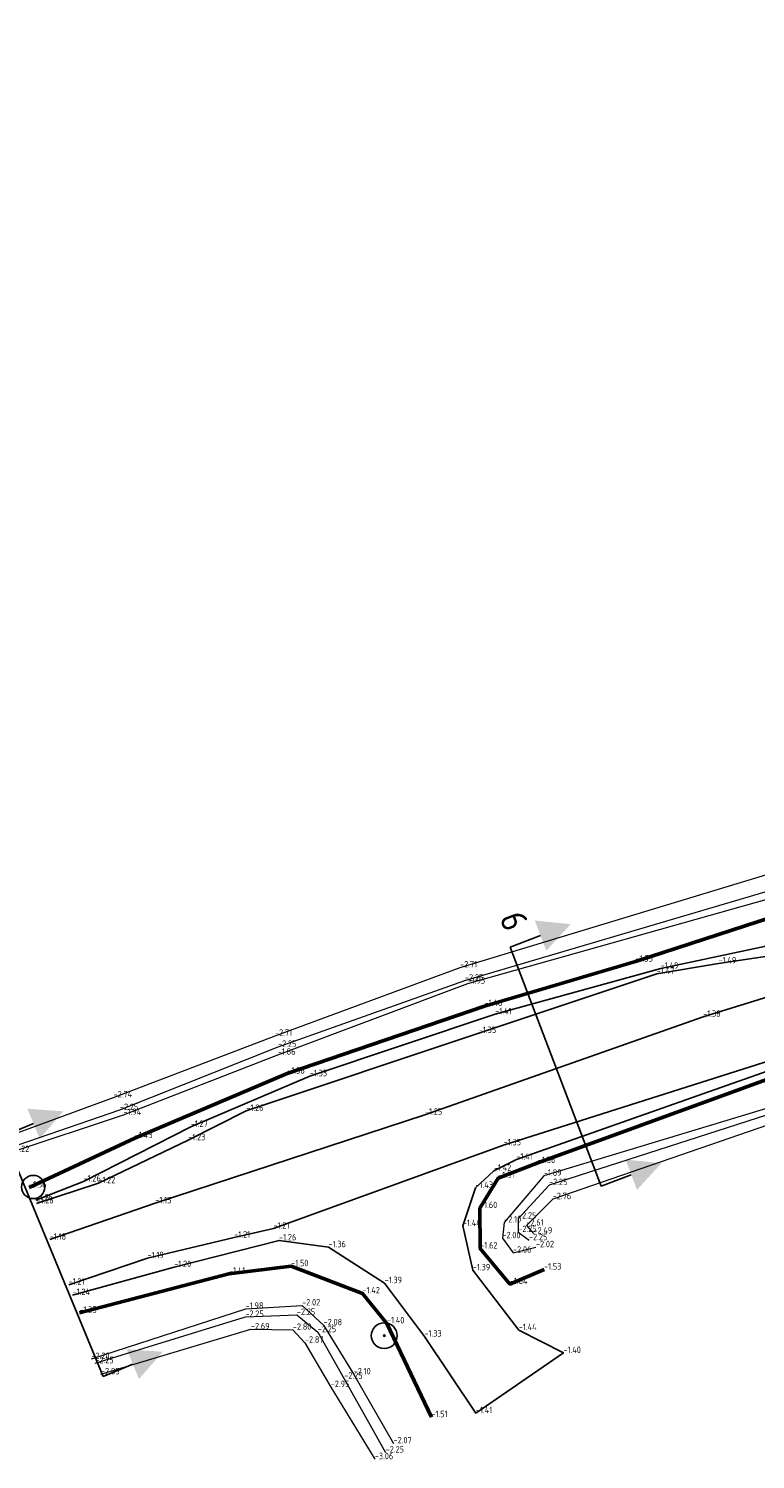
# Model space of a CAD drawing. Header units: metres. Extents: x 113356 to 113455, y 444419 to 444528.
# Tile 3 of 9: x 113397 to 113425, y 444419 to 444474. Entities that reach past the tile are written whole.
import ezdxf
from ezdxf.enums import TextEntityAlignment as Align

# ---------------------------------------------------------------- set-up
doc = ezdxf.new("R2010")
doc.units = ezdxf.units.M
doc.header["$LTSCALE"] = 0.25
doc.layers.get('0').update_dxf_attribs({"linetype": 'CONTINUOUS'})
for name, color, linetype, lineweight in [('B-WE-GR-BOOM-S', 90, 'CONTINUOUS', 25), ('B-WE-GW-GRONDWERKLIJN_KRUIN-G', 90, 'CONTINUOUS', 50), ('B-WE-GW-WATERGANG_BODEM-G', 40, 'CONTINUOUS', 18), ('B-WE-GW-WATERGANG_INSTEEK-G', 62, 'CONTINUOUS', 18), ('B-WE-WH-WATERLIJN-G', 150, 'CONTINUOUS', 18), ('X-XX-AL-HOOGTELABEL-T', 7, 'CONTINUOUS', 25)]:
    doc.layers.add(name, color=color, linetype=linetype, lineweight=lineweight)
for name, color, linetype in [('B-WE-GW-MAAIVELDLIJN-G', 9, 'CONTINUOUS'), ('B-WE-IE-MEUBILAIR_WEGMEUBILAIR_VERKEERSBORD-S', 200, 'CONTINUOUS'), ('B-WE-VH-KANTVERHARDING_ASFALTVERHARDING-G', 13, 'CONTINUOUS'), ('B-WE-VH-VERHARDING_HALFVERHARDING-G', 13, 'CONTINUOUS'), ('PROFIELEN', 7, 'CONTINUOUS'), ('PRONIVO', 7, 'CONTINUOUS')]:
    doc.layers.add(name, color=color, linetype=linetype)
doc.styles.add('ISO', font='isocp.shx')
doc.styles.get("Standard").update_dxf_attribs({"font": 'isocp.shx'})

# ---------------------------------------------------------------- blocks, each defined once
blk = doc.blocks.new('RONDJE', base_point=(5, 0))
blk.add_circle((5, 0), 0.45)
blk.add_point((5, 0))
blk = doc.blocks.new('RONDJEPUNT', base_point=(5, 0))
blk.add_point((5, 0))
blk.add_blockref('RONDJE', (5, 0))
blk = doc.blocks.new('PROFPIJLB')
at = {"layer": 'PRONIVO', "linetype": 'Continuous'}
blk.add_line((0, 1.25), (0, 0), dxfattribs=at)
blk.add_solid([(0.625, 1.25), (-0.625, 1.25), (0, 2.5)], dxfattribs=at)
at = {"linetype": 'Continuous', "style": 'ISO'}
blk.add_attdef('DWPNR', text='', height=0.9, dxfattribs=at).set_placement((-1.25, 0), align=Align.RIGHT)
blk = doc.blocks.new('PROFPIJLE')
at = {"layer": 'PRONIVO', "linetype": 'Continuous'}
blk.add_line((0, 1.25), (0, 0), dxfattribs=at)
blk.add_solid([(0.625, 1.25), (-0.625, 1.25), (0, 2.5)], dxfattribs=at)
blk = doc.blocks.new('SGR-BOOM_01')
at = {"ltscale": 0.1}
h = blk.add_hatch(color=256, dxfattribs=at)
edge = h.paths.add_edge_path()
edge.add_arc((0, 0), 0.15, 0, 360)
for radius in [2.5, 0.045]:
    blk.add_circle((0, 0), radius)
blk.add_circle((0, 0), 0.15, dxfattribs=at)

msp = doc.modelspace()

# ---------------------------------------------------------------- linework, layer by layer
at = {"layer": 'B-WE-GW-GRONDWERKLIJN_KRUIN-G'}
for points in [[(113396.671, 444429.583, -1.36), (113400.766, 444431.493, -1.427), (113406.665, 444433.991, -1.375), (113414.302, 444436.609, -1.46), (113420.141, 444438.328, -1.552), (113425.969, 444440.234, -1.676), (113432.647, 444442.13, -1.675), (113436.135, 444443.797, -1.722), (113439.28, 444446.734, -1.711), (113441.332, 444450.563, -1.757), (113442.023, 444454.233, -1.709), (113441.554, 444459.11, -1.554), (113437.362, 444468.94, -1.514), (113433.057, 444479.659, -1.448), (113432.311, 444481.66, -1.449), (113430.636, 444484.782, -1.429), (113427.726, 444489.758, -1.452), (113425.211, 444496.102, -1.331), (113422.49, 444502.921, -1.384), (113420.986, 444508.447, -1.346), (113418.941, 444513.788, -1.458), (113415.82, 444522.08, -1.436)], [(113437.613, 444497.219, -1.556), (113433.96, 444495.633, -1.421), (113433.608, 444494.209, -1.38), (113437.223, 444485.734, -1.478), (113441.172, 444473.673, -1.392), (113445.211, 444464.05, -1.481), (113446.889, 444460.657, -1.514), (113448.159, 444454.806, -1.577), (113448.273, 444451.451, -1.497), (113449.171, 444449.758, -1.648), (113450.454, 444446.706, -1.689), (113450.491, 444445.451, -1.671), (113448.728, 444444.704, -1.602), (113445.753, 444443.419, -1.619), (113442.605, 444441.015, -1.537), (113440.454, 444439.864, -1.536), (113433.362, 444436.758, -1.531), (113428.309, 444434.892, -1.528), (113416.363, 444430.532, -1.565), (113414.827, 444429.946, -1.51), (113414.123, 444428.785, -1.596), (113414.132, 444427.221, -1.615), (113415.279, 444425.846, -1.64), (113416.602, 444426.404, -1.528)], [(113398.616, 444424.729, -1.355), (113404.408, 444426.244, -1.409), (113406.815, 444426.535, -1.501), (113409.576, 444425.483, -1.415), (113410.523, 444424.321, -1.403), (113412.242, 444420.69, -1.512)]]:
    msp.add_polyline3d(points, dxfattribs=at)
at = {"layer": 'B-WE-GW-MAAIVELDLIJN-G'}
msp.add_polyline3d([(113417.794, 444523.035, -1.253), (113421.55, 444513.665, -1.213), (113426.599, 444501.902, -1.121), (113431.031, 444490.68, -1.173), (113436.161, 444479.229, -1.303), (113440.942, 444467.662, -1.359), (113444.422, 444458.576, -1.435), (113445.216, 444454.735, -1.48), (113445.053, 444451.03, -1.524), (113443.751, 444447.4, -1.546), (113440.901, 444443.655, -1.567), (113437.172, 444441.216, -1.511), (113432.343, 444439.16, -1.454), (113422.761, 444436.189, -1.381), (113411.993, 444432.401, -1.247), (113401.556, 444428.971, -1.145), (113397.472, 444427.564, -1.18)], dxfattribs=at)
at = {"layer": 'B-WE-GW-WATERGANG_BODEM-G'}
for points in [[(113395.763, 444431.531, -2.846), (113399.938, 444433.07, -2.741), (113406.189, 444435.458, -2.706), (113413.352, 444438.103, -2.714), (113425.653, 444441.826, -2.854), (113432.208, 444443.919, -2.688), (113435.103, 444445.275, -2.98), (113437.864, 444447.727, -2.883), (113439.659, 444450.716, -2.817), (113440.273, 444454.397, -2.885), (113439.337, 444458.177, -2.707), (113435.308, 444468.028, -2.674), (113430.81, 444478.652, -2.883), (113426.101, 444488.769, -2.848), (113420.403, 444501.792, -3.083), (113416.424, 444512.778, -3.057), (113413.306, 444520.603, -3.036)], [(113436.311, 444493.667, -2.65), (113439.161, 444486.577, -2.745), (113443.316, 444474.794, -2.637), (113447.25, 444465.769, -2.714), (113454.016, 444447.087, -2.707), (113452.443, 444442.224, -2.977), (113444.833, 444439.541, -2.686), (113439.508, 444436.606, -2.745), (113428.328, 444433.049, -2.606), (113416.939, 444429.129, -2.76), (113415.919, 444428.11, -2.61), (113416.193, 444427.798, -2.494)], [(113399.451, 444422.351, -2.846), (113405.257, 444424.094, -2.692), (113406.881, 444424.071, -2.802), (113407.347, 444423.573, -2.869), (113408.345, 444421.856, -2.95), (113410.051, 444419.061, -3.065)]]:
    msp.add_polyline3d(points, dxfattribs=at)
at = {"layer": 'B-WE-GW-WATERGANG_INSTEEK-G'}
for points in [[(113395.981, 444430.956, -2.222), (113400.324, 444432.393, -1.942), (113406.3, 444434.722, -1.864), (113413.649, 444437.476, -1.928), (113425.741, 444440.887, -2.021), (113432.493, 444443.123, -2.022), (113435.602, 444444.5, -2.028), (113438.641, 444447.259, -2.005), (113440.582, 444450.547, -2.146), (113441.079, 444454.452, -2.087), (113440.113, 444458.616, -2.012), (113436.064, 444468.42, -2.062), (113431.561, 444478.963, -2.046), (113426.683, 444489.152, -2.17), (113421.384, 444502.362, -1.922), (113417.327, 444513.244, -2.101), (113414.133, 444521.052, -2.149)], [(113437.796, 444494.495, -2.123), (113437.647, 444494.667, -2.131), (113436.145, 444494.696, -2.056), (113435.417, 444494.234, -1.957), (113438.613, 444486.143, -2.083), (113442.373, 444474.545, -1.845), (113445.982, 444465.068, -1.677), (113446.997, 444462.645, -1.671), (113452.746, 444446.712, -1.938), (113452.613, 444445.412, -1.805), (113452.229, 444443.84, -1.882), (113452.125, 444443.072, -2.022), (113444.4, 444440.232, -1.944), (113439.092, 444437.633, -1.957), (113428.278, 444433.567, -2.091), (113416.598, 444430.037, -1.894), (113415.059, 444428.228, -2.096), (113414.991, 444427.618, -1.997), (113415.404, 444427.059, -2.06), (113416.289, 444427.27, -2.02)], [(113399.083, 444422.944, -2.195), (113405.054, 444424.887, -1.978), (113407.239, 444425.015, -2.025), (113408.07, 444424.248, -2.08), (113409.234, 444422.347, -2.096), (113410.776, 444419.677, -2.067)]]:
    msp.add_polyline3d(points, dxfattribs=at)
at = {"layer": 'B-WE-VH-KANTVERHARDING_ASFALTVERHARDING-G'}
for points in [[(113419.198, 444523.396, -1.298), (113423.685, 444512.735, -1.245), (113425.185, 444509.408, -1.201), (113427.255, 444506.426, -1.21), (113431.121, 444497.422, -1.175), (113433.824, 444490.903, -1.218), (113434.684, 444488.686, -1.25), (113434.96, 444486.957, -1.265), (113435.246, 444485.678, -1.276), (113438.462, 444477.901, -1.297), (113442.584, 444468.242, -1.345), (113445.511, 444461.303, -1.377), (113447.164, 444456.077, -1.406), (113447.252, 444450.392, -1.441), (113446.187, 444447.061, -1.49), (113444.401, 444444.067, -1.511), (113440.471, 444440.524, -1.555), (113433.155, 444437.168, -1.498), (113425.389, 444434.507, -1.465), (113415.039, 444431.216, -1.347), (113406.13, 444427.991, -1.214), (113404.61, 444427.641, -1.214), (113401.256, 444426.845, -1.194), (113398.204, 444425.82, -1.208)], [(113396.953, 444428.966, -1.258), (113399.351, 444429.749, -1.225), (113402.831, 444431.411, -1.228), (113405.079, 444432.548, -1.259), (113414.078, 444435.562, -1.353), (113420.97, 444437.851, -1.472), (113423.357, 444438.26, -1.488), (113425.348, 444438.547, -1.464), (113427.358, 444439.198, -1.471), (113431.572, 444440.609, -1.501), (113436.804, 444442.792, -1.585), (113440.158, 444445.562, -1.593), (113442.297, 444449.442, -1.596), (113443.354, 444453.606, -1.542), (113443.291, 444457.314, -1.471), (113442.175, 444460.878, -1.414), (113439.658, 444467.39, -1.368), (113434.955, 444478.5, -1.339)]]:
    msp.add_polyline3d(points, dxfattribs=at)
at = {"layer": 'B-WE-VH-VERHARDING_HALFVERHARDING-G'}
for points in [[(113396.931, 444429.087, -1.258), (113398.777, 444429.815, -1.26), (113402.927, 444431.931, -1.266), (113407.538, 444433.889, -1.33), (113414.712, 444436.29, -1.413), (113421.119, 444438.055, -1.49), (113425.609, 444439.02, -1.504), (113431.47, 444440.796, -1.533), (113436.441, 444443.363, -1.645), (113438.95, 444445.695, -1.7), (113441.376, 444449.682, -1.708), (113442.425, 444453.86, -1.654), (113442.539, 444457.198, -1.559), (113441.811, 444460.805, -1.472), (113439.263, 444467.181, -1.401), (113434.765, 444478.334, -1.352)], [(113398.357, 444425.419, -1.243), (113402.288, 444426.501, -1.204), (113406.345, 444427.533, -1.256), (113408.261, 444427.268, -1.362), (113410.432, 444425.878, -1.394), (113411.974, 444423.811, -1.334), (113413.967, 444420.843, -1.413), (113417.354, 444423.178, -1.401), (113415.626, 444424.061, -1.437), (113413.844, 444426.376, -1.39), (113413.462, 444428.093, -1.441), (113413.95, 444429.565, -1.434), (113414.662, 444430.231, -1.422), (113415.53, 444430.661, -1.411), (113425.491, 444434.18, -1.476), (113433.275, 444436.975, -1.48), (113440.571, 444440.402, -1.516), (113444.666, 444443.9, -1.514), (113446.541, 444446.826, -1.471), (113447.476, 444450.304, -1.471), (113447.275, 444456.096, -1.422), (113445.783, 444461.395, -1.426), (113442.883, 444468.448, -1.362), (113438.75, 444478.123, -1.315)]]:
    msp.add_polyline3d(points, dxfattribs=at)
at = {"layer": 'B-WE-WH-WATERLIJN-G'}
for points in [[(113395.872, 444431.101, -2.25), (113400.187, 444432.584, -2.25), (113406.309, 444435.029, -2.25), (113413.542, 444437.594, -2.25), (113425.735, 444441.196, -2.25), (113432.381, 444443.412, -2.25), (113435.416, 444444.682, -2.25), (113438.311, 444447.453, -2.25), (113440.178, 444450.655, -2.25), (113440.674, 444454.464, -2.25), (113439.918, 444458.455, -2.25), (113435.75, 444468.185, -2.25), (113431.332, 444478.905, -2.25), (113426.543, 444488.921, -2.25), (113420.938, 444502.011, -2.25), (113416.89, 444513.086, -2.25), (113413.822, 444520.82, -2.25)], [(113436.268, 444494.312, -2.25), (113435.96, 444494.136, -2.25), (113438.846, 444486.253, -2.25), (113442.902, 444474.689, -2.25), (113446.753, 444465.623, -2.25), (113447.141, 444464.531, -2.25), (113453.391, 444446.948, -2.25), (113452.239, 444442.833, -2.25), (113444.587, 444439.819, -2.25), (113439.193, 444436.994, -2.25), (113428.299, 444433.377, -2.25), (113416.797, 444429.674, -2.25), (113415.595, 444428.376, -2.25), (113415.606, 444427.858, -2.25), (113416.021, 444427.543, -2.25)], [(113399.234, 444422.78, -2.25), (113405.044, 444424.574, -2.25), (113407.037, 444424.649, -2.25), (113407.846, 444423.981, -2.25), (113408.87, 444422.181, -2.25), (113410.471, 444419.322, -2.25)]]:
    msp.add_polyline3d(points, dxfattribs=at)
at = {"layer": 'PROFIELEN'}
for p, q in [((113415.297, 444438.891, -2.796), (113418.81, 444429.636, -2.913)), ((113395.688, 444431.577, -2.881), (113399.532, 444422.267, -2.935))]:
    msp.add_line(p, q, dxfattribs=at)

# ---------------------------------------------------------------- block references
at = {"layer": 'B-WE-GR-BOOM-S', "linetype": 'Continuous', "xscale": 0.2, "yscale": 0.2, "zscale": 0.2}
msp.add_blockref('SGR-BOOM_01', (113410.417, 444423.846, -1.597), dxfattribs=at)
at = {"layer": 'B-WE-IE-MEUBILAIR_WEGMEUBILAIR_VERKEERSBORD-S', "linetype": 'Continuous'}
msp.add_blockref('RONDJEPUNT', (113396.83, 444429.602, -1.329), dxfattribs=at)
at = {"layer": 'PROFIELEN'}
for name, p, rotation in [('PROFPIJLB', (113415.297, 444438.891), 290.7827794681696), ('PROFPIJLB', (113395.688, 444431.577), 292.4383070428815), ('PROFPIJLE', (113418.81, 444429.636), 290.7827794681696), ('PROFPIJLE', (113399.532, 444422.267), 292.4383070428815)]:
    msp.add_blockref(name, p, dxfattribs=dict(at, rotation=rotation))

# ---------------------------------------------------------------- texts
at = {"layer": 'PROFIELEN', "linetype": 'Continuous', "style": 'ISO'}
msp.add_text('6 ', height=1, rotation=290.7828, dxfattribs=at).set_placement((113415.297, 444438.891, -2.796), align=Align.RIGHT)
at = {"layer": 'X-XX-AL-HOOGTELABEL-T', "linetype": 'Continuous'}
for s, p in [('-2.71', (113413.352, 444438.103, -2.714)), ('-1.55', (113420.141, 444438.328, -1.552)), ('-1.47', (113420.97, 444437.851, -1.472)), ('-1.49', (113421.119, 444438.055, -1.49)), ('-1.49', (113423.357, 444438.26, -1.488)), ('-2.25', (113413.542, 444437.594, -2.25)), ('-1.93', (113413.649, 444437.476, -1.928)), ('-1.46', (113414.302, 444436.609, -1.46)), ('-1.41', (113414.712, 444436.29, -1.413)), ('-1.38', (113422.761, 444436.189, -1.381)), ('-2.71', (113406.189, 444435.458, -2.706)), ('-1.35', (113414.078, 444435.562, -1.353)), ('-1.86', (113406.3, 444434.722, -1.864)), ('-2.25', (113406.309, 444435.029, -2.25)), ('-1.38', (113406.665, 444433.991, -1.375)), ('-1.33', (113407.538, 444433.889, -1.33)), ('-2.74', (113399.938, 444433.07, -2.741)), ('-2.25', (113400.187, 444432.584, -2.25)), ('-1.94', (113400.324, 444432.393, -1.942)), ('-1.26', (113405.079, 444432.548, -1.259)), ('-1.25', (113411.993, 444432.401, -1.247)), ('-1.27', (113402.927, 444431.931, -1.266)), ('-1.43', (113400.766, 444431.493, -1.427)), ('-1.23', (113402.831, 444431.411, -1.228)), ('-1.35', (113415.039, 444431.216, -1.347)), ('-2.22', (113395.981, 444430.956, -2.222)), ('-1.41', (113415.53, 444430.661, -1.411)), ('-1.42', (113414.662, 444430.231, -1.422)), ('-1.56', (113416.363, 444430.532, -1.565)), ('-1.36', (113396.671, 444429.583, -1.36)), ('-1.26', (113398.777, 444429.815, -1.26)), ('-1.22', (113399.351, 444429.749, -1.225)), ('-1.43', (113413.95, 444429.565, -1.434)), ('-1.51', (113414.827, 444429.946, -1.51)), ('-1.89', (113416.598, 444430.037, -1.894)), ('-2.25', (113416.797, 444429.674, -2.25)), ('-1.26', (113396.931, 444429.087, -1.258)), ('-1.26', (113396.953, 444428.966, -1.258)), ('-1.15', (113401.556, 444428.971, -1.145)), ('-2.76', (113416.939, 444429.129, -2.76)), ('-1.60', (113414.123, 444428.785, -1.596)), ('-1.21', (113406.13, 444427.991, -1.214)), ('-1.44', (113413.462, 444428.093, -1.441)), ('-2.10', (113415.059, 444428.228, -2.096)), ('-2.25', (113415.595, 444428.376, -2.25)), ('-2.25', (113415.606, 444427.858, -2.25)), ('-2.61', (113415.919, 444428.11, -2.61)), ('-1.18', (113397.472, 444427.564, -1.18)), ('-1.21', (113404.61, 444427.641, -1.214)), ('-1.26', (113406.345, 444427.533, -1.256)), ('-2.00', (113414.991, 444427.618, -1.997)), ('-2.25', (113416.021, 444427.543, -2.25)), ('-2.49', (113416.193, 444427.798, -2.494)), ('-1.19', (113401.256, 444426.845, -1.194)), ('-1.36', (113408.261, 444427.268, -1.362)), ('-1.62', (113414.132, 444427.221, -1.615)), ('-2.06', (113415.404, 444427.059, -2.06)), ('-2.02', (113416.289, 444427.27, -2.02)), ('-1.20', (113402.288, 444426.501, -1.204)), ('-1.41', (113404.408, 444426.244, -1.409)), ('-1.50', (113406.815, 444426.535, -1.501)), ('-1.39', (113413.844, 444426.376, -1.39)), ('-1.53', (113416.602, 444426.404, -1.528)), ('-1.21', (113398.204, 444425.82, -1.208)), ('-1.39', (113410.432, 444425.878, -1.394)), ('-1.64', (113415.279, 444425.846, -1.64)), ('-1.24', (113398.356, 444425.419, -1.243)), ('-1.42', (113409.576, 444425.483, -1.415)), ('-1.35', (113398.616, 444424.729, -1.355)), ('-2.25', (113405.044, 444424.574, -2.25)), ('-1.98', (113405.054, 444424.887, -1.978)), ('-2.25', (113407.037, 444424.649, -2.25)), ('-2.02', (113407.239, 444425.015, -2.025)), ('-2.69', (113405.257, 444424.094, -2.692)), ('-2.80', (113406.881, 444424.071, -2.802)), ('-2.25', (113407.846, 444423.981, -2.25)), ('-2.08', (113408.07, 444424.248, -2.08)), ('-1.40', (113410.523, 444424.321, -1.403)), ('-1.44', (113415.626, 444424.061, -1.437)), ('-2.87', (113407.347, 444423.573, -2.869)), ('-1.33', (113411.974, 444423.811, -1.334)), ('-2.20', (113399.083, 444422.944, -2.195)), ('-1.40', (113417.354, 444423.178, -1.401)), ('-2.25', (113399.234, 444422.78, -2.25)), ('-2.85', (113399.451, 444422.351, -2.846)), ('-2.10', (113409.234, 444422.347, -2.096)), ('-2.95', (113408.345, 444421.856, -2.95)), ('-2.25', (113408.87, 444422.181, -2.25)), ('-1.51', (113412.242, 444420.69, -1.512)), ('-1.41', (113413.967, 444420.843, -1.413)), ('-2.07', (113410.776, 444419.677, -2.067)), ('-3.06', (113410.051, 444419.061, -3.065)), ('-2.25', (113410.471, 444419.322, -2.25))]:
    msp.add_text(s, height=0.25, dxfattribs=at).set_placement(p)

doc.saveas('drawing.dxf')
